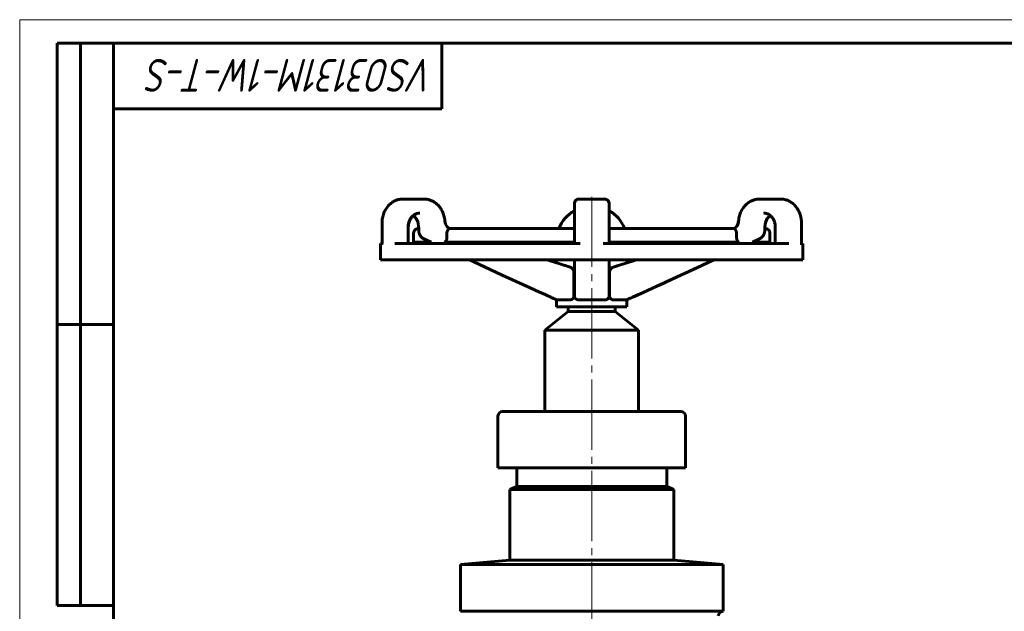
# Model space of a CAD drawing. Header units: millimetres. Extents: x 0 to 420, y 0 to 297.
# Tile 2 of 6: x 0 to 210, y 171 to 297. Entities that reach past the tile are written whole.
import ezdxf

# ---------------------------------------------------------------- set-up
doc = ezdxf.new("R2010")
doc.units = ezdxf.units.MM
for name, pattern in [('K5LT_AXLED', [19.5, 15, -1.5, 1.5, -1.5]), ('K5LT_BASIC', [0]), ('K5LT_THIN', [0])]:
    doc.linetypes.add(name, pattern=pattern)
doc.layers.add('Системный слой (1)', color=7, linetype='Continuous', true_color=0x6c6c6c)
doc.styles.add('KTEXTSTYLE', font='GOST_AU.SHX', dxfattribs={"width": 0.96, "height": 5})

# ---------------------------------------------------------------- blocks, each defined once
blk = doc.blocks.new('U23')
at = {"layer": 'Системный слой (1)', "color": 143, "linetype": 'K5LT_BASIC', "lineweight": 60, "true_color": 0x33acca}
for p, q in [((130.86, 245.53), (131.53, 245.75)), ((129.51, 245.11), (130.19, 245.32)), ((130.19, 245.32), (130.86, 245.53))]:
    blk.add_line(p, q, dxfattribs=at)
blk = doc.blocks.new('U24')
at = {"layer": 'Системный слой (1)', "color": 143, "linetype": 'K5LT_BASIC', "lineweight": 60, "true_color": 0x33acca}
for p, q in [((114.51, 245.75), (114.51, 245.11)), ((114.51, 237.27), (114.51, 235.75))]:
    blk.add_line(p, q, dxfattribs=at)
blk = doc.blocks.new('U25')
at = {"layer": 'Системный слой (1)', "color": 143, "linetype": 'K5LT_BASIC', "lineweight": 60, "true_color": 0x33acca}
for p, q in [((145.48, 244.55), (148.06, 245.75)), ((139.29, 241.69), (145.48, 244.55)), ((134.99, 239.72), (139.29, 241.69)), ((132.85, 238.75), (134.99, 239.72)), ((129.56, 237.3), (129.57, 237.3)), ((129.57, 237.3), (129.58, 237.31)), ((129.58, 237.31), (129.61, 237.32)), ((129.61, 237.32), (129.63, 237.32)), ((129.63, 237.32), (129.63, 237.33)), ((129.63, 237.33), (129.63, 237.33)), ((129.63, 237.33), (129.64, 237.33)), ((129.64, 237.33), (129.65, 237.34)), ((129.64, 237.33), (129.64, 237.33)), ((129.65, 237.34), (129.66, 237.34)), ((129.66, 237.34), (129.66, 237.34)), ((129.66, 237.34), (129.67, 237.34)), ((129.67, 237.34), (129.68, 237.35)), ((129.67, 237.34), (129.67, 237.34)), ((129.67, 237.34), (129.67, 237.34)), ((129.68, 237.35), (129.69, 237.35)), ((129.69, 237.35), (129.7, 237.36)), ((129.7, 237.36), (129.71, 237.36)), ((129.71, 237.36), (129.73, 237.37)), ((129.71, 237.36), (129.71, 237.36)), ((129.71, 237.36), (129.71, 237.36)), ((129.73, 237.37), (129.75, 237.38)), ((129.75, 237.38), (129.76, 237.38)), ((129.76, 237.38), (129.77, 237.39)), ((129.76, 237.38), (129.76, 237.38)), ((129.76, 237.38), (129.76, 237.38)), ((129.77, 237.39), (129.78, 237.39)), ((129.78, 237.39), (129.79, 237.39)), ((129.79, 237.39), (129.8, 237.4)), ((129.8, 237.4), (129.81, 237.4)), ((129.81, 237.4), (129.81, 237.41)), ((129.81, 237.41), (129.82, 237.41)), ((129.81, 237.4), (129.81, 237.4)), ((129.82, 237.41), (129.83, 237.41)), ((129.83, 237.41), (129.86, 237.43)), ((129.86, 237.43), (129.87, 237.43)), ((129.87, 237.43), (129.87, 237.43)), ((129.87, 237.43), (129.87, 237.43)), ((129.87, 237.43), (129.88, 237.43)), ((129.88, 237.43), (129.89, 237.44)), ((129.89, 237.44), (129.92, 237.45)), ((129.92, 237.45), (129.94, 237.46)), ((129.94, 237.46), (129.94, 237.46)), ((129.94, 237.46), (129.94, 237.46)), ((129.94, 237.46), (129.94, 237.46)), ((129.94, 237.46), (129.95, 237.46)), ((129.95, 237.46), (129.96, 237.47)), ((129.96, 237.47), (129.97, 237.48)), ((129.97, 237.48), (130.01, 237.49)), ((130.01, 237.49), (130.07, 237.52)), ((130.07, 237.52), (130.2, 237.58)), ((130.2, 237.58), (130.47, 237.69)), ((130.47, 237.69), (130.68, 237.79)), ((130.68, 237.79), (130.69, 237.79)), ((130.69, 237.79), (130.69, 237.79)), ((130.69, 237.79), (130.69, 237.79)), ((130.69, 237.79), (130.7, 237.79)), ((130.7, 237.79), (130.7, 237.8)), ((130.7, 237.8), (130.71, 237.8)), ((130.7, 237.79), (130.7, 237.79)), ((130.71, 237.8), (130.73, 237.81)), ((130.73, 237.81), (130.76, 237.82)), ((130.76, 237.82), (130.83, 237.85)), ((130.83, 237.85), (130.97, 237.91)), ((130.97, 237.91), (131.24, 238.03)), ((131.24, 238.03), (131.77, 238.27)), ((131.77, 238.27), (132.85, 238.75)), ((129.45, 237.25), (129.48, 237.26)), ((129.48, 237.26), (129.49, 237.26)), ((129.49, 237.26), (129.49, 237.27)), ((129.49, 237.27), (129.49, 237.27)), ((129.49, 237.27), (129.49, 237.27)), ((129.49, 237.27), (129.5, 237.27)), ((129.5, 237.27), (129.5, 237.27)), ((129.5, 237.27), (129.5, 237.27)), ((129.5, 237.27), (129.5, 237.27)), ((129.5, 237.27), (129.51, 237.27)), ((129.51, 237.27), (129.51, 237.28)), ((129.51, 237.28), (129.52, 237.28)), ((129.51, 237.27), (129.51, 237.27)), ((129.51, 237.27), (129.51, 237.27)), ((129.52, 237.28), (129.53, 237.28)), ((129.53, 237.28), (129.54, 237.29)), ((129.54, 237.29), (129.54, 237.29)), ((129.54, 237.29), (129.56, 237.29)), ((129.56, 237.29), (129.56, 237.3))]:
    blk.add_line(p, q, dxfattribs=at)
blk = doc.blocks.new('U26')
at = {"layer": 'Системный слой (1)', "color": 143, "linetype": 'K5LT_BASIC', "lineweight": 60, "true_color": 0x33acca}
for p, q in [((119.3, 258.75), (119.31, 258.75)), ((118.31, 257.82), (118.31, 257.83)), ((118.31, 257.8), (118.31, 257.82)), ((118.31, 257.78), (118.31, 257.8))]:
    blk.add_line(p, q, dxfattribs=at)
blk = doc.blocks.new('U27')
at = {"layer": 'Системный слой (1)', "color": 143, "linetype": 'K5LT_BASIC', "lineweight": 60, "true_color": 0x33acca}
for p, q in [((108.76, 239.84), (107.71, 240.32)), ((109.81, 239.37), (108.76, 239.84)), ((110.85, 238.89), (109.81, 239.37)), ((113.58, 237.68), (113.33, 237.79)), ((113.83, 237.57), (113.58, 237.68)), ((114.07, 237.46), (113.83, 237.57))]:
    blk.add_line(p, q, dxfattribs=at)
blk = doc.blocks.new('U29')
at = {"layer": 'Системный слой (1)', "color": 143, "linetype": 'K5LT_BASIC', "lineweight": 60, "true_color": 0x33acca}
for start, end in [(0.455, 90), (0, 0.455)]:
    blk.add_arc((124.71, 257.75), 1, start, end, dxfattribs=at)
blk = doc.blocks.new('U30')
at = {"layer": 'Системный слой (1)', "color": 143, "linetype": 'K5LT_BASIC', "lineweight": 60, "true_color": 0x33acca}
for q in [(125.71, 257.75), (125.71, 256.27)]:
    blk.add_line((125.71, 257.75), q, dxfattribs=at)
blk = doc.blocks.new('U31')
at = {"layer": 'Системный слой (1)', "color": 143, "linetype": 'K5LT_BASIC', "lineweight": 60, "true_color": 0x33acca}
for p, q in [((113.33, 245.48), (112.48, 245.75)), ((114.98, 244.96), (113.33, 245.48)), ((116.07, 244.63), (114.98, 244.96)), ((116.6, 244.46), (116.07, 244.63)), ((116.87, 244.38), (116.6, 244.46)), ((117.01, 244.34), (116.87, 244.38)), ((117.07, 244.32), (117.01, 244.34)), ((117.11, 244.31), (117.07, 244.32)), ((117.13, 244.3), (117.11, 244.31)), ((117.14, 244.3), (117.13, 244.3)), ((117.13, 244.3), (117.13, 244.3)), ((117.15, 244.3), (117.14, 244.3)), ((117.14, 244.3), (117.14, 244.3)), ((117.19, 244.28), (117.15, 244.3)), ((117.25, 244.27), (117.19, 244.28)), ((117.27, 244.26), (117.25, 244.27)), ((117.28, 244.26), (117.27, 244.26)), ((117.29, 244.25), (117.28, 244.26)), ((117.3, 244.25), (117.29, 244.25)), ((117.29, 244.25), (117.29, 244.25)), ((117.31, 244.25), (117.3, 244.25)), ((117.33, 244.24), (117.31, 244.25)), ((117.42, 244.21), (117.33, 244.24))]:
    blk.add_line(p, q, dxfattribs=at)
blk = doc.blocks.new('U32')
at = {"layer": 'Системный слой (1)', "color": 143, "linetype": 'K5LT_BASIC', "lineweight": 60, "true_color": 0x33acca}
for p, q in [((144.14, 243.93), (148.06, 245.75)), ((140.24, 242.13), (144.14, 243.93)), ((136.31, 240.32), (140.24, 242.13)), ((129.51, 237.27), (129.65, 237.34)), ((129.65, 237.34), (129.79, 237.4)), ((129.79, 237.4), (129.94, 237.46)), ((130.68, 237.79), (131.51, 238.15)), ((131.51, 238.15), (132.32, 238.51)), ((132.32, 238.51), (133.16, 238.89))]:
    blk.add_line(p, q, dxfattribs=at)
blk = doc.blocks.new('U33')
at = {"layer": 'Системный слой (1)', "color": 143, "linetype": 'K5LT_BASIC', "lineweight": 60, "true_color": 0x33acca}
for p, q in [((90.82, 253.4), (90.67, 254.11)), ((91.17, 252.82), (90.82, 253.4)), ((91.63, 252.43), (91.17, 252.82))]:
    blk.add_line(p, q, dxfattribs=at)
blk = doc.blocks.new('U34')
at = {"layer": 'Системный слой (1)', "color": 143, "linetype": 'K5LT_BASIC', "lineweight": 60, "true_color": 0x33acca}
for p, q in [((153.19, 253.4), (153.34, 254.11)), ((152.39, 252.43), (152.85, 252.82)), ((152.85, 252.82), (153.19, 253.4))]:
    blk.add_line(p, q, dxfattribs=at)
blk = doc.blocks.new('U35')
at = {"layer": 'Системный слой (1)', "color": 143, "linetype": 'K5LT_BASIC', "lineweight": 60, "true_color": 0x33acca}
for p, q in [((159.06, 253.73), (159.45, 254.6)), ((159.45, 254.6), (160.04, 255.25)), ((158.92, 252.75), (159.06, 253.73))]:
    blk.add_line(p, q, dxfattribs=at)
blk = doc.blocks.new('U36')
at = {"layer": 'Системный слой (1)', "color": 143, "linetype": 'K5LT_BASIC', "lineweight": 60, "true_color": 0x33acca}
for p, q in [((118.31, 257.86), (118.32, 257.91)), ((118.31, 257.82), (118.31, 257.86)), ((118.31, 257.78), (118.31, 257.82))]:
    blk.add_line(p, q, dxfattribs=at)
blk = doc.blocks.new('U37')
at = {"layer": 'Системный слой (1)', "color": 143, "linetype": 'K5LT_BASIC', "lineweight": 60, "true_color": 0x33acca}
for p, q in [((130.69, 245.48), (131.53, 245.75)), ((126.59, 244.21), (126.68, 244.24)), ((126.68, 244.24), (126.7, 244.25)), ((126.7, 244.25), (126.72, 244.25)), ((126.72, 244.25), (126.73, 244.26)), ((126.72, 244.25), (126.72, 244.25)), ((126.72, 244.25), (126.72, 244.25)), ((126.73, 244.26), (126.74, 244.26)), ((126.74, 244.26), (126.77, 244.27)), ((126.77, 244.27), (126.82, 244.28)), ((126.82, 244.28), (126.87, 244.3)), ((126.87, 244.3), (126.87, 244.3)), ((126.87, 244.3), (126.88, 244.3)), ((126.88, 244.3), (126.88, 244.3)), ((126.88, 244.3), (126.89, 244.3)), ((126.89, 244.3), (126.91, 244.31)), ((126.91, 244.31), (126.94, 244.32)), ((126.94, 244.32), (127.01, 244.34)), ((127.01, 244.34), (127.14, 244.38)), ((127.14, 244.38), (127.41, 244.46)), ((127.41, 244.46), (127.94, 244.63)), ((127.94, 244.63), (129.04, 244.96)), ((129.04, 244.96), (130.69, 245.48))]:
    blk.add_line(p, q, dxfattribs=at)
blk = doc.blocks.new('U38')
at = {"layer": 'Системный слой (1)', "color": 143, "linetype": 'K5LT_BASIC', "lineweight": 60, "true_color": 0x33acca}
for p, q in [((118.31, 256.71), (118.31, 256.75)), ((118.31, 256.75), (118.31, 256.75)), ((118.31, 253.75), (118.31, 254.07))]:
    blk.add_line(p, q, dxfattribs=at)
blk = doc.blocks.new('U39')
at = {"layer": 'Системный слой (1)', "color": 143, "linetype": 'K5LT_BASIC', "lineweight": 60, "true_color": 0x33acca}
for p, q in [((82.99, 253.73), (83.38, 254.6)), ((83.38, 254.6), (83.97, 255.25)), ((82.85, 252.75), (82.99, 253.73))]:
    blk.add_line(p, q, dxfattribs=at)
blk = doc.blocks.new('U40')
at = {"layer": 'Системный слой (1)', "color": 143, "linetype": 'K5LT_BASIC', "lineweight": 60, "true_color": 0x33acca}
for p, q in [((118.31, 256.72), (118.31, 256.75)), ((118.31, 255.87), (118.31, 256.27)), ((118.31, 253.75), (118.31, 254.25))]:
    blk.add_line(p, q, dxfattribs=at)
blk = doc.blocks.new('U41')
at = {"layer": 'Системный слой (1)', "color": 143, "linetype": 'K5LT_BASIC', "lineweight": 60, "true_color": 0x33acca}
for p, q in [((118.31, 245.32), (118.31, 245.75)), ((118.31, 243.08), (118.31, 243.6))]:
    blk.add_line(p, q, dxfattribs=at)
blk = doc.blocks.new('U42')
at = {"layer": 'Системный слой (1)', "color": 143, "linetype": 'K5LT_BASIC', "lineweight": 60, "true_color": 0x33acca}
for start, end in [(90, 179.545), (179.545, 180)]:
    blk.add_arc((119.31, 257.75), 1, start, end, dxfattribs=at)
blk = doc.blocks.new('U43')
at = {"layer": 'Системный слой (1)', "color": 143, "linetype": 'K5LT_BASIC', "lineweight": 60, "true_color": 0x33acca}
for p, q in [((129.51, 245.75), (129.51, 245.11)), ((129.51, 237.27), (129.51, 235.75))]:
    blk.add_line(p, q, dxfattribs=at)
blk = doc.blocks.new('U44')
at = {"layer": 'Системный слой (1)', "color": 143, "linetype": 'K5LT_BASIC', "lineweight": 60, "true_color": 0x33acca}
for p, q in [((90.82, 253.4), (90.67, 254.11)), ((91.17, 252.82), (90.82, 253.4)), ((91.63, 252.43), (91.17, 252.82))]:
    blk.add_line(p, q, dxfattribs=at)
blk = doc.blocks.new('U45')
at = {"layer": 'Системный слой (1)', "color": 143, "linetype": 'K5LT_BASIC', "lineweight": 60, "true_color": 0x33acca}
for p, q in [((159.06, 253.73), (159.45, 254.6)), ((159.45, 254.6), (160.04, 255.25)), ((158.92, 252.75), (159.06, 253.73))]:
    blk.add_line(p, q, dxfattribs=at)
blk = doc.blocks.new('U46')
at = {"layer": 'Системный слой (1)', "color": 143, "linetype": 'K5LT_BASIC', "lineweight": 60, "true_color": 0x33acca}
for p, q in [((84.56, 254.6), (83.97, 255.25)), ((84.96, 253.73), (84.56, 254.6)), ((85.09, 252.75), (84.96, 253.73))]:
    blk.add_line(p, q, dxfattribs=at)
blk = doc.blocks.new('U47')
at = {"layer": 'Системный слой (1)', "color": 143, "linetype": 'K5LT_BASIC', "lineweight": 60, "true_color": 0x33acca}
for p, q in [((125.17, 258.63), (124.72, 258.75)), ((125.52, 258.33), (125.17, 258.63)), ((125.7, 257.91), (125.52, 258.33)), ((125.71, 257.75), (125.71, 257.75))]:
    blk.add_line(p, q, dxfattribs=at)
blk = doc.blocks.new('U48')
at = {"layer": 'Системный слой (1)', "color": 143, "linetype": 'K5LT_BASIC', "lineweight": 60, "true_color": 0x33acca}
for p, q in [((96.72, 245.39), (95.95, 245.75)), ((102.91, 242.53), (96.72, 245.39)), ((108.12, 240.14), (102.91, 242.53)), ((110.72, 238.95), (108.12, 240.14)), ((112.04, 238.36), (110.72, 238.95)), ((112.67, 238.08), (112.04, 238.36)), ((113, 237.93), (112.67, 238.08)), ((113.17, 237.86), (113, 237.93)), ((113.25, 237.82), (113.17, 237.86)), ((113.29, 237.8), (113.25, 237.82)), ((113.31, 237.79), (113.29, 237.8)), ((113.32, 237.79), (113.31, 237.79)), ((113.33, 237.79), (113.32, 237.79)), ((113.34, 237.78), (113.33, 237.79)), ((113.35, 237.78), (113.34, 237.78)), ((113.34, 237.78), (113.34, 237.78)), ((113.36, 237.77), (113.35, 237.78)), ((113.87, 237.55), (113.36, 237.77)), ((114.19, 237.41), (113.87, 237.55)), ((114.35, 237.34), (114.19, 237.41)), ((114.43, 237.31), (114.35, 237.34)), ((114.47, 237.29), (114.43, 237.31)), ((114.49, 237.28), (114.47, 237.29)), ((114.5, 237.28), (114.49, 237.28)), ((114.5, 237.27), (114.5, 237.28)), ((114.5, 237.28), (114.5, 237.28)), ((114.51, 237.27), (114.5, 237.27)), ((114.52, 237.27), (114.51, 237.27)), ((114.51, 237.27), (114.51, 237.27)), ((114.51, 237.27), (114.51, 237.27)), ((114.51, 237.27), (114.51, 237.27)), ((114.53, 237.26), (114.52, 237.27)), ((114.57, 237.25), (114.53, 237.26))]:
    blk.add_line(p, q, dxfattribs=at)
blk = doc.blocks.new('U49')
at = {"layer": 'Системный слой (1)', "color": 143, "linetype": 'K5LT_BASIC', "lineweight": 60, "true_color": 0x33acca}
for p, q in [((118.31, 257.81), (118.31, 257.83)), ((118.31, 257.79), (118.31, 257.81)), ((118.31, 257.78), (118.31, 257.79))]:
    blk.add_line(p, q, dxfattribs=at)
blk = doc.blocks.new('U50')
at = {"layer": 'Системный слой (1)', "color": 143, "linetype": 'K5LT_BASIC', "lineweight": 60, "true_color": 0x33acca}
for p, q in [((153.29, 253.71), (153.34, 254.11)), ((152.99, 253.01), (153.17, 253.34)), ((153.17, 253.34), (153.29, 253.71))]:
    blk.add_line(p, q, dxfattribs=at)
blk = doc.blocks.new('U51')
at = {"layer": 'Системный слой (1)', "color": 143, "linetype": 'K5LT_BASIC', "lineweight": 60, "true_color": 0x33acca}
for p, q in [((118.31, 257.81), (118.31, 257.83)), ((118.31, 257.79), (118.31, 257.81)), ((118.31, 257.78), (118.31, 257.79))]:
    blk.add_line(p, q, dxfattribs=at)
blk = doc.blocks.new('U53')
at = {"color": 7, "linetype": 'K5LT_THIN', "lineweight": 18, "true_color": 0xffffff}
for p, q in [((0, 0), (0, 297)), ((0, 297), (420, 297))]:
    blk.add_line(p, q, dxfattribs=at)
at = {"color": 143, "linetype": 'K5LT_BASIC', "lineweight": 60, "true_color": 0x33acca}
for p, q in [((8, 172), (8, 292)), ((20, 292), (8, 292)), ((13, 172), (13, 292)), ((20, 5), (20, 292)), ((20, 292), (415, 292)), ((90, 292), (90, 278)), ((90, 278), (20, 278)), ((20, 232), (8, 232)), ((20, 172), (8, 172))]:
    blk.add_line(p, q, dxfattribs=at)
at = {"color": 7, "insert": (88.5, 281.64), "char_height": 7, "attachment_point": 1, "rotation": 180, "style": 'KTEXTSTYLE'}
blk.add_mtext('\\H5.0;\\W1.000;\\Q15;\\Q15;\\W0.965;\\H7.00;VSO3131M-1W-T-S', dxfattribs=at)

msp = doc.modelspace()

# ---------------------------------------------------------------- linework, layer by layer
at = {"layer": 'Системный слой (1)', "color": 143, "linetype": 'K5LT_BASIC', "lineweight": 60, "true_color": 0x33acca}
for p, q in [((84.457, 258.745), (81.755, 258.745)), ((81.755, 258.745), (81.755, 258.745)), ((86.209, 258.745), (84.457, 258.745)), ((86.209, 258.745), (86.209, 258.745)), ((124.709, 258.745), (119.305, 258.745)), ((157.805, 258.745), (157.804, 258.745)), ((159.557, 258.745), (157.805, 258.745)), ((162.259, 258.745), (159.557, 258.745)), ((162.259, 258.745), (162.259, 258.745)), ((162.259, 258.745), (162.259, 258.745)), ((118.305, 257.745), (118.305, 257.753)), ((118.305, 253.745), (118.305, 257.745)), ((118.305, 257.745), (118.305, 257.745)), ((118.305, 256.746), (118.305, 256.745)), ((118.305, 256.746), (118.305, 256.745)), ((118.305, 256.714), (118.305, 256.745)), ((118.305, 256.745), (118.305, 256.714)), ((125.709, 257.745), (125.709, 257.753)), ((125.709, 257.745), (125.709, 257.745)), ((125.709, 253.745), (125.709, 257.745)), ((125.709, 257.745), (125.709, 257.527)), ((125.709, 256.746), (125.709, 256.745)), ((125.709, 253.745), (125.709, 256.745)), ((125.709, 256.745), (125.709, 253.745)), ((125.709, 253.745), (125.709, 256.745)), ((85.325, 255.745), (85.31, 255.745)), ((85.325, 255.745), (85.324, 255.745)), ((158.704, 255.745), (158.689, 255.745)), ((158.689, 255.745), (158.69, 255.745)), ((77.285, 249.245), (77.285, 253.745)), ((82.854, 249.245), (82.854, 252.745)), ((85.094, 252.434), (85.012, 252.434)), ((85.012, 252.434), (85.094, 252.434)), ((85.094, 252.096), (85.094, 252.745)), ((118.305, 252.434), (91.613, 252.434)), ((118.305, 254.036), (118.305, 254.068)), ((118.305, 253.745), (118.305, 249.245)), ((125.709, 254.036), (125.709, 254.068)), ((125.709, 253.745), (125.709, 249.245)), ((152.401, 252.434), (125.709, 252.434)), ((158.92, 252.745), (158.92, 252.096)), ((158.92, 252.434), (159.001, 252.434)), ((159.001, 252.434), (158.92, 252.434)), ((161.159, 252.745), (161.159, 249.245)), ((166.728, 253.745), (166.728, 249.245)), ((84.012, 251.434), (84.012, 249.534)), ((87.743, 249.552), (86.217, 250.261)), ((91.11, 250.578), (91.11, 251.434)), ((152.904, 250.578), (152.904, 251.434)), ((156.27, 249.552), (157.797, 250.261)), ((160.001, 251.434), (160.001, 249.534)), ((76.974, 249.245), (77.316, 249.245)), ((76.974, 249.245), (76.974, 245.745)), ((77.393, 249.245), (77.316, 249.245)), ((77.525, 249.245), (77.393, 249.245)), ((79.991, 249.245), (80.15, 249.245)), ((80.288, 249.245), (80.15, 249.245)), ((80.288, 249.245), (81.693, 249.245)), ((81.693, 249.245), (117.288, 249.245)), ((87.823, 249.534), (84.012, 249.534)), ((84.729, 249.245), (84.012, 249.534)), ((118.305, 249.534), (90.552, 249.534)), ((117.288, 249.245), (119.035, 249.245)), ((119.25, 249.245), (119.035, 249.245)), ((119.541, 249.245), (119.25, 249.245)), ((124.473, 249.245), (124.764, 249.245)), ((124.979, 249.245), (124.764, 249.245)), ((124.979, 249.245), (126.726, 249.245)), ((153.462, 249.534), (125.709, 249.534)), ((126.726, 249.245), (162.321, 249.245)), ((158.362, 249.534), (156.19, 249.534)), ((160.001, 249.534), (158.362, 249.534)), ((159.285, 249.245), (160.001, 249.534)), ((162.321, 249.245), (163.725, 249.245)), ((163.864, 249.245), (163.725, 249.245)), ((164.023, 249.245), (163.864, 249.245)), ((166.488, 249.245), (166.621, 249.245)), ((166.697, 249.245), (166.621, 249.245)), ((166.697, 249.245), (167.04, 249.245)), ((167.04, 249.245), (167.04, 245.745)), ((77.525, 245.745), (76.974, 245.745)), ((79.991, 245.745), (77.525, 245.745)), ((81.693, 245.745), (79.991, 245.745)), ((117.288, 245.745), (81.693, 245.745)), ((119.541, 245.745), (117.288, 245.745)), ((118.305, 238.146), (118.305, 245.745)), ((118.305, 238.146), (118.305, 245.745)), ((124.473, 245.745), (119.541, 245.745)), ((126.726, 245.745), (124.473, 245.745)), ((125.709, 243.085), (125.709, 245.745)), ((125.709, 238.146), (125.709, 245.745)), ((125.709, 238.146), (125.709, 245.745)), ((162.321, 245.745), (126.726, 245.745)), ((164.023, 245.745), (162.321, 245.745)), ((166.488, 245.745), (164.023, 245.745)), ((167.04, 245.745), (166.488, 245.745)), ((118.209, 238.146), (118.209, 243.085)), ((125.805, 238.146), (125.805, 243.085)), ((122.007, 235.745), (114.507, 235.745)), ((117.418, 237.245), (114.575, 237.245)), ((117.007, 234.745), (117.007, 235.745)), ((122.007, 237.245), (119.163, 237.245)), ((124.85, 237.245), (122.007, 237.245)), ((129.507, 235.745), (122.007, 235.745)), ((129.183, 237.245), (126.595, 237.245)), ((127.007, 234.745), (127.007, 235.745)), ((129.439, 237.245), (129.183, 237.245)), ((117.007, 234.745), (112.007, 230.745)), ((117.007, 234.745), (127.007, 234.745)), ((127.007, 234.745), (132.007, 230.745)), ((112.007, 213.433), (112.007, 230.745)), ((112.007, 230.745), (132.007, 230.745)), ((132.007, 213.433), (132.007, 230.745)), ((102.007, 201.433), (102.007, 212.433)), ((103.007, 213.433), (122.007, 213.433)), ((122.007, 213.433), (141.007, 213.433)), ((142.007, 201.433), (142.007, 212.433)), ((102.007, 201.433), (142.007, 201.433)), ((106.007, 197.433), (106.007, 201.433)), ((138.007, 197.433), (138.007, 201.433)), ((106.007, 197.433), (104.507, 196.745)), ((106.007, 197.433), (138.007, 197.433)), ((138.007, 197.433), (139.507, 196.745)), ((104.507, 181.714), (104.507, 196.745)), ((104.507, 196.745), (139.507, 196.745)), ((139.507, 181.714), (139.507, 196.745)), ((104.507, 181.714), (94.007, 180.796)), ((94.007, 170.796), (94.007, 180.796)), ((94.007, 180.796), (122.007, 180.796)), ((104.507, 181.714), (122.007, 181.714)), ((122.007, 181.714), (139.507, 181.714)), ((122.007, 180.796), (150.007, 180.796)), ((139.507, 181.714), (150.007, 180.796)), ((150.007, 170.796), (150.007, 180.796)), ((94.007, 170.796), (122.007, 170.796)), ((122.007, 170.796), (150.007, 170.796))]:
    msp.add_line(p, q, dxfattribs=at)
at = {"layer": 'Системный слой (1)', "color": 30, "linetype": 'K5LT_AXLED', "lineweight": 18, "true_color": 0xff8000}
msp.add_line((122.007, 259.245), (122.007, 154.745), dxfattribs=at)
at = {"layer": 'Системный слой (1)', "color": 143, "linetype": 'K5LT_BASIC', "lineweight": 60, "true_color": 0x33acca}
for centre, radius, start, end in [((124.709, 257.745), 1, 0, 90), ((122.007, 249.745), 7.5, 119.57548, 158.99417), ((122.007, 249.745), 7.5, 21.00583, 60.42452), ((85.012, 251.434), 1, 85.31332, 180), ((159.001, 251.434), 1, 0, 94.68668), ((103.007, 212.433), 1, 90, 180), ((141.007, 212.433), 1, 0, 90), ((150.007, 169.796), 1, 90, 180)]:
    msp.add_arc(centre, radius, start, end, dxfattribs=at)
for centre, major_axis, start_param, end_param in [((86.638, 251.168), (-0.421, -0.907), 0.0000057, 0.0003996), ((157.376, 251.168), (0.421, -0.907), 6.2827857, 6.2831796)]:
    msp.add_ellipse(centre, major_axis=major_axis, ratio=0.4639121, start_param=start_param, end_param=end_param, dxfattribs=at)
for points, knots in [([(77.285, 253.745), (77.285, 253.795), (77.286, 253.845), (77.29, 253.982), (77.294, 254.069), (77.313, 254.329), (77.334, 254.502), (77.394, 254.862), (77.436, 255.048), (77.536, 255.408), (77.594, 255.582), (77.724, 255.917), (77.797, 256.078), (77.955, 256.386), (78.04, 256.534), (78.221, 256.814), (78.316, 256.948), (78.516, 257.199), (78.621, 257.317), (78.837, 257.539), (78.948, 257.643), (79.178, 257.836), (79.297, 257.926), (79.538, 258.091), (79.66, 258.167), (79.91, 258.303), (80.036, 258.365), (80.289, 258.472), (80.415, 258.518), (80.669, 258.598), (80.798, 258.632), (81.059, 258.687), (81.192, 258.708), (81.456, 258.737), (81.587, 258.744), (81.73, 258.745), (81.742, 258.745), (81.755, 258.745)], [0, 0, 0, 0, 0.3650274, 0.3650274, 1.0038252, 1.0038252, 2.281421, 2.281421, 3.6872525, 3.6872525, 5.0429901, 5.0429901, 6.3613292, 6.3613292, 7.6428294, 7.6428294, 8.8864561, 8.8864561, 10.0898274, 10.0898274, 11.2686654, 11.2686654, 12.4253827, 12.4253827, 13.5515156, 13.5515156, 14.6557882, 14.6557882, 15.7265, 15.7265, 16.7783422, 16.7783422, 17.852769, 17.852769, 18.8997241, 18.8997241, 18.9990741, 18.9990741, 18.9990741, 18.9990741]), ([(90.669, 254.106), (90.657, 254.293), (90.636, 254.476), (90.577, 254.829), (90.541, 255), (90.452, 255.334), (90.401, 255.498), (90.286, 255.809), (90.224, 255.956), (90.085, 256.247), (90.008, 256.392), (89.841, 256.67), (89.753, 256.802), (89.567, 257.054), (89.47, 257.173), (89.274, 257.392), (89.175, 257.492), (88.968, 257.686), (88.859, 257.778), (88.635, 257.95), (88.521, 258.03), (88.289, 258.175), (88.172, 258.241), (87.936, 258.361), (87.817, 258.414), (87.581, 258.507), (87.466, 258.546), (87.233, 258.615), (87.115, 258.644), (86.878, 258.691), (86.762, 258.709), (86.529, 258.734), (86.413, 258.742), (86.268, 258.745), (86.239, 258.745), (86.209, 258.745)], [0, 0, 0, 0, 1.3507132, 1.3507132, 2.6230842, 2.6230842, 3.8863131, 3.8863131, 5.0657777, 5.0657777, 6.291303, 6.291303, 7.4896908, 7.4896908, 8.6533712, 8.6533712, 9.7266979, 9.7266979, 10.8296091, 10.8296091, 11.9054621, 11.9054621, 12.9601526, 12.9601526, 13.979314, 13.979314, 14.9529292, 14.9529292, 15.9081343, 15.9081343, 16.8444043, 16.8444043, 17.7665198, 17.7665198, 17.9990636, 17.9990636, 17.9990636, 17.9990636]), ([(90.669, 254.106), (90.657, 254.293), (90.636, 254.476), (90.577, 254.829), (90.541, 255), (90.452, 255.334), (90.401, 255.498), (90.286, 255.809), (90.224, 255.956), (90.085, 256.247), (90.008, 256.392), (89.841, 256.67), (89.753, 256.802), (89.567, 257.054), (89.47, 257.173), (89.274, 257.392), (89.175, 257.492), (88.968, 257.686), (88.859, 257.778), (88.635, 257.95), (88.521, 258.03), (88.289, 258.175), (88.172, 258.241), (87.936, 258.361), (87.817, 258.414), (87.581, 258.507), (87.466, 258.546), (87.233, 258.615), (87.115, 258.644), (86.878, 258.691), (86.762, 258.709), (86.529, 258.734), (86.413, 258.742), (86.268, 258.745), (86.239, 258.745), (86.209, 258.745)], [0, 0, 0, 0, 1.3507132, 1.3507132, 2.6230841, 2.6230841, 3.886313, 3.886313, 5.0657775, 5.0657775, 6.2913028, 6.2913028, 7.4896906, 7.4896906, 8.6533711, 8.6533711, 9.7266976, 9.7266976, 10.8296088, 10.8296088, 11.9054618, 11.9054618, 12.9601524, 12.9601524, 13.9793138, 13.9793138, 14.9529291, 14.9529291, 15.9081342, 15.9081342, 16.8444042, 16.8444042, 17.7665196, 17.7665196, 17.9990636, 17.9990636, 17.9990636, 17.9990636]), ([(118.305, 257.745), (118.305, 257.789), (118.308, 257.833), (118.32, 257.921), (118.329, 257.965), (118.352, 258.052), (118.367, 258.095), (118.403, 258.18), (118.425, 258.222), (118.473, 258.302), (118.5, 258.34), (118.56, 258.414), (118.592, 258.448), (118.662, 258.512), (118.699, 258.542), (118.777, 258.596), (118.818, 258.62), (118.902, 258.662), (118.945, 258.68), (119.034, 258.709), (119.078, 258.72), (119.168, 258.737), (119.213, 258.742), (119.27, 258.745), (119.283, 258.745), (119.295, 258.745)], [0, 0, 0, 0, 1.3431474, 1.3431474, 2.7098484, 2.7098484, 4.105939, 4.105939, 5.5243606, 5.5243606, 6.9608536, 6.9608536, 8.4084577, 8.4084577, 9.8580432, 9.8580432, 11.3015543, 11.3015543, 12.7315407, 12.7315407, 14.1387865, 14.1387865, 15.5176339, 15.5176339, 15.8990021, 15.8990021, 15.8990021, 15.8990021]), ([(125.709, 257.745), (125.709, 257.789), (125.706, 257.833), (125.694, 257.921), (125.685, 257.965), (125.662, 258.052), (125.647, 258.095), (125.614, 258.173), (125.595, 258.207), (125.574, 258.248), (125.569, 258.255), (125.541, 258.301), (125.514, 258.34), (125.455, 258.413), (125.422, 258.448), (125.353, 258.512), (125.315, 258.542), (125.238, 258.595), (125.197, 258.62), (125.113, 258.661), (125.069, 258.679), (124.981, 258.709), (124.936, 258.72), (124.847, 258.737), (124.802, 258.742), (124.741, 258.745), (124.725, 258.745), (124.709, 258.745)], [0, 0, 0, 0, 1.3409758, 1.3409758, 2.7064031, 2.7064031, 4.101565, 4.101565, 5.2858575, 5.2858575, 5.5193995, 5.5193995, 6.9538745, 6.9538745, 8.4002428, 8.4002428, 9.8496508, 9.8496508, 11.293205, 11.293205, 12.7222176, 12.7222176, 14.1286835, 14.1286835, 15.5063192, 15.5063192, 16, 16, 16, 16]), ([(125.709, 257.745), (125.709, 257.789), (125.706, 257.833), (125.694, 257.921), (125.685, 257.965), (125.662, 258.052), (125.647, 258.095), (125.611, 258.18), (125.589, 258.221), (125.541, 258.301), (125.514, 258.34), (125.455, 258.413), (125.422, 258.448), (125.353, 258.512), (125.315, 258.542), (125.238, 258.595), (125.197, 258.62), (125.113, 258.661), (125.069, 258.679), (124.981, 258.709), (124.936, 258.72), (124.847, 258.737), (124.802, 258.742), (124.741, 258.745), (124.725, 258.745), (124.709, 258.745)], [0, 0, 0, 0, 1.3409719, 1.3409719, 2.7063769, 2.7063769, 4.1015089, 4.1015089, 5.5193086, 5.5193086, 6.9537805, 6.9537805, 8.4001405, 8.4001405, 9.8495356, 9.8495356, 11.2930727, 11.2930727, 12.722064, 12.722064, 14.1285072, 14.1285072, 15.5061235, 15.5061235, 16, 16, 16, 16]), ([(125.709, 257.745), (125.709, 257.789), (125.706, 257.833), (125.694, 257.921), (125.685, 257.965), (125.661, 258.052), (125.647, 258.095), (125.61, 258.18), (125.589, 258.222), (125.541, 258.302), (125.514, 258.34), (125.454, 258.414), (125.422, 258.448), (125.352, 258.512), (125.315, 258.542), (125.237, 258.596), (125.196, 258.62), (125.112, 258.662), (125.068, 258.68), (124.98, 258.709), (124.936, 258.72), (124.846, 258.737), (124.801, 258.742), (124.744, 258.745), (124.731, 258.745), (124.719, 258.745)], [0, 0, 0, 0, 1.3431474, 1.3431474, 2.7098484, 2.7098484, 4.105939, 4.105939, 5.5243606, 5.5243606, 6.9608536, 6.9608536, 8.4084577, 8.4084577, 9.8580432, 9.8580432, 11.3015543, 11.3015543, 12.7315407, 12.7315407, 14.1387865, 14.1387865, 15.5176339, 15.5176339, 15.8990021, 15.8990021, 15.8990021, 15.8990021]), ([(153.345, 254.106), (153.357, 254.293), (153.378, 254.476), (153.436, 254.829), (153.473, 255), (153.561, 255.334), (153.613, 255.498), (153.728, 255.809), (153.79, 255.956), (153.929, 256.247), (154.006, 256.392), (154.173, 256.67), (154.261, 256.802), (154.447, 257.054), (154.544, 257.173), (154.74, 257.392), (154.838, 257.492), (155.046, 257.686), (155.155, 257.778), (155.379, 257.95), (155.493, 258.03), (155.724, 258.175), (155.841, 258.241), (156.078, 258.361), (156.197, 258.414), (156.433, 258.507), (156.548, 258.546), (156.781, 258.615), (156.899, 258.644), (157.136, 258.691), (157.252, 258.709), (157.485, 258.734), (157.6, 258.742), (157.746, 258.745), (157.775, 258.745), (157.804, 258.745)], [0, 0, 0, 0, 1.3507132, 1.3507132, 2.6230841, 2.6230841, 3.886313, 3.886313, 5.0657775, 5.0657775, 6.2913028, 6.2913028, 7.4896906, 7.4896906, 8.6533711, 8.6533711, 9.7266976, 9.7266976, 10.8296088, 10.8296088, 11.9054618, 11.9054618, 12.9601524, 12.9601524, 13.9793138, 13.9793138, 14.9529291, 14.9529291, 15.9081342, 15.9081342, 16.8444042, 16.8444042, 17.7665196, 17.7665196, 17.9990636, 17.9990636, 17.9990636, 17.9990636]), ([(166.728, 253.745), (166.728, 253.791), (166.728, 253.836), (166.725, 253.961), (166.721, 254.04), (166.705, 254.277), (166.688, 254.435), (166.635, 254.781), (166.596, 254.97), (166.501, 255.334), (166.445, 255.51), (166.318, 255.848), (166.248, 256.011), (166.094, 256.323), (166.01, 256.473), (165.833, 256.757), (165.739, 256.891), (165.541, 257.146), (165.438, 257.266), (165.225, 257.493), (165.114, 257.599), (164.886, 257.796), (164.768, 257.888), (164.529, 258.057), (164.407, 258.135), (164.159, 258.275), (164.033, 258.339), (163.78, 258.451), (163.652, 258.499), (163.393, 258.584), (163.262, 258.621), (162.997, 258.679), (162.863, 258.702), (162.599, 258.733), (162.468, 258.742), (162.311, 258.745), (162.285, 258.745), (162.259, 258.745)], [0, 0, 0, 0, 0.3325264, 0.3325264, 0.9144475, 0.9144475, 2.0782897, 2.0782897, 3.4923533, 3.4923533, 4.8562926, 4.8562926, 6.1798187, 6.1798187, 7.4648626, 7.4648626, 8.7104626, 8.7104626, 9.9190767, 9.9190767, 11.1001733, 11.1001733, 12.2605727, 12.2605727, 13.3905407, 13.3905407, 14.4968252, 14.4968252, 15.5807761, 15.5807761, 16.6652416, 16.6652416, 17.7421888, 17.7421888, 18.7930971, 18.7930971, 18.999074, 18.999074, 18.999074, 18.999074]), ([(118.306, 257.777), (118.306, 257.781), (118.306, 257.785), (118.306, 257.793), (118.306, 257.796), (118.307, 257.804), (118.307, 257.808), (118.308, 257.816), (118.308, 257.819), (118.308, 257.827), (118.309, 257.831), (118.309, 257.835)], [0, 0, 0, 0, 0.6456632, 0.6456632, 1.2913264, 1.2913264, 1.9369895, 1.9369895, 2.5826527, 2.5826527, 3.2283159, 3.2283159, 3.2283159, 3.2283159]), ([(125.708, 257.777), (125.708, 257.781), (125.708, 257.785), (125.708, 257.793), (125.707, 257.796), (125.707, 257.804), (125.707, 257.808), (125.706, 257.816), (125.706, 257.819), (125.705, 257.827), (125.705, 257.831), (125.705, 257.835)], [0, 0, 0, 0, 0.6456632, 0.6456632, 1.2913264, 1.2913264, 1.9369896, 1.9369896, 2.5826528, 2.5826528, 3.228316, 3.228316, 3.228316, 3.228316]), ([(125.709, 257.745), (125.709, 257.745), (125.709, 257.745), (125.709, 257.748), (125.709, 257.751), (125.709, 257.759), (125.709, 257.764), (125.708, 257.775), (125.708, 257.781), (125.708, 257.792), (125.707, 257.797), (125.707, 257.808), (125.706, 257.814), (125.706, 257.823), (125.705, 257.826), (125.705, 257.829)], [0, 0, 0, 0, 0.0014825, 0.0014825, 0.4853746, 0.4853746, 1.4561238, 1.4561238, 2.426873, 2.426873, 3.426873, 3.426873, 4.426873, 4.426873, 5, 5, 5, 5]), ([(125.709, 257.745), (125.709, 257.748), (125.709, 257.751), (125.709, 257.759), (125.709, 257.764), (125.708, 257.775), (125.708, 257.781), (125.708, 257.792), (125.707, 257.797), (125.707, 257.808), (125.706, 257.814), (125.706, 257.823), (125.705, 257.826), (125.705, 257.829)], [0, 0, 0, 0, 0.4863103, 0.4863103, 1.458931, 1.458931, 2.4315516, 2.4315516, 3.4315516, 3.4315516, 4.4315516, 4.4315516, 5, 5, 5, 5]), ([(82.854, 252.745), (82.854, 252.772), (82.855, 252.799), (82.856, 252.871), (82.858, 252.915), (82.866, 253.049), (82.875, 253.138), (82.903, 253.35), (82.927, 253.472), (82.983, 253.705), (83.017, 253.817), (83.092, 254.028), (83.132, 254.126), (83.221, 254.316), (83.269, 254.407), (83.371, 254.579), (83.425, 254.66), (83.536, 254.811), (83.593, 254.882), (83.711, 255.014), (83.771, 255.075), (83.879, 255.175), (83.927, 255.214), (83.988, 255.265), (84.002, 255.275), (84.077, 255.333), (84.14, 255.376), (84.267, 255.455), (84.33, 255.49), (84.456, 255.553), (84.519, 255.581), (84.642, 255.628), (84.701, 255.648), (84.822, 255.683), (84.885, 255.698), (85.01, 255.722), (85.072, 255.73), (85.19, 255.742), (85.246, 255.745), (85.305, 255.745), (85.307, 255.745), (85.315, 255.745), (85.319, 255.745), (85.324, 255.745)], [0, 0, 0, 0, 0.2653288, 0.2653288, 0.7075435, 0.7075435, 1.5919729, 1.5919729, 2.8200802, 2.8200802, 4.0017321, 4.0017321, 5.0887241, 5.0887241, 6.1657583, 6.1657583, 7.2053707, 7.2053707, 8.2045329, 8.2045329, 9.1677096, 9.1677096, 9.8847848, 9.8847848, 10.0942497, 10.0942497, 11.0021704, 11.0021704, 11.8811329, 11.8811329, 12.7377234, 12.7377234, 13.5314569, 13.5314569, 14.3537093, 14.3537093, 15.1701422, 15.1701422, 15.9032228, 15.9032228, 15.9371346, 15.9371346, 15.9989792, 15.9989792, 15.9989792, 15.9989792]), ([(161.159, 252.745), (161.159, 252.772), (161.159, 252.799), (161.157, 252.871), (161.156, 252.915), (161.148, 253.049), (161.139, 253.138), (161.11, 253.35), (161.087, 253.472), (161.03, 253.705), (160.997, 253.817), (160.922, 254.028), (160.882, 254.126), (160.793, 254.316), (160.745, 254.407), (160.643, 254.579), (160.589, 254.66), (160.478, 254.811), (160.421, 254.882), (160.303, 255.014), (160.243, 255.075), (160.135, 255.175), (160.087, 255.214), (160.026, 255.265), (160.012, 255.275), (159.936, 255.333), (159.873, 255.376), (159.747, 255.455), (159.684, 255.49), (159.558, 255.553), (159.494, 255.581), (159.372, 255.628), (159.313, 255.648), (159.192, 255.683), (159.129, 255.698), (159.004, 255.722), (158.942, 255.73), (158.824, 255.742), (158.768, 255.745), (158.709, 255.745), (158.706, 255.745), (158.699, 255.745), (158.694, 255.745), (158.69, 255.745)], [0, 0, 0, 0, 0.2653288, 0.2653288, 0.7075435, 0.7075435, 1.5919729, 1.5919729, 2.8200802, 2.8200802, 4.0017321, 4.0017321, 5.0887241, 5.0887241, 6.1657583, 6.1657583, 7.2053707, 7.2053707, 8.2045328, 8.2045328, 9.1677096, 9.1677096, 9.8847848, 9.8847848, 10.0942497, 10.0942497, 11.0021704, 11.0021704, 11.8811329, 11.8811329, 12.7377234, 12.7377234, 13.5314569, 13.5314569, 14.3537093, 14.3537093, 15.1701422, 15.1701422, 15.9032228, 15.9032228, 15.9371346, 15.9371346, 15.9989792, 15.9989792, 15.9989792, 15.9989792]), ([(86.217, 250.261), (86.164, 250.286), (86.111, 250.313), (86.016, 250.37), (85.972, 250.398), (85.893, 250.454), (85.857, 250.481), (85.787, 250.539), (85.752, 250.57), (85.673, 250.645), (85.63, 250.69), (85.548, 250.786), (85.508, 250.836), (85.434, 250.941), (85.399, 250.997), (85.336, 251.107), (85.308, 251.162), (85.255, 251.279), (85.231, 251.34), (85.186, 251.47), (85.167, 251.538), (85.133, 251.68), (85.12, 251.753), (85.1, 251.915), (85.094, 252.005), (85.094, 252.096)], [0, 0, 0, 0, 1.573508, 1.573508, 2.9744773, 2.9744773, 4.1719014, 4.1719014, 5.4079395, 5.4079395, 7.0678025, 7.0678025, 8.7547175, 8.7547175, 10.4844465, 10.4844465, 12.1055715, 12.1055715, 13.8486809, 13.8486809, 15.7084625, 15.7084625, 17.6453852, 17.6453852, 20, 20, 20, 20]), ([(91.198, 251.871), (91.2, 251.876), (91.204, 251.887), (91.211, 251.903), (91.221, 251.923), (91.231, 251.947), (91.243, 251.973), (91.255, 251.996), (91.265, 252.017), (91.278, 252.042), (91.296, 252.077), (91.326, 252.13), (91.365, 252.196), (91.411, 252.264), (91.458, 252.323), (91.5, 252.369), (91.534, 252.399), (91.559, 252.416), (91.575, 252.424), (91.586, 252.429), (91.594, 252.432), (91.602, 252.433), (91.608, 252.434), (91.612, 252.434), (91.613, 252.434)], [0, 0, 0, 0, 0.0091527, 0.01956304, 0.03121885, 0.04829527, 0.06520587, 0.08198508, 0.0952356, 0.10917958, 0.13319245, 0.17249116, 0.23026962, 0.29927563, 0.37401903, 0.45081777, 0.52342219, 0.57887306, 0.61770515, 0.64261904, 0.66614382, 0.68868836, 0.71163741, 0.72130287, 0.72130287, 0.72130287, 0.72130287]), ([(152.816, 251.871), (152.814, 251.876), (152.81, 251.887), (152.802, 251.903), (152.793, 251.923), (152.783, 251.947), (152.771, 251.973), (152.759, 251.996), (152.749, 252.017), (152.736, 252.042), (152.717, 252.077), (152.688, 252.13), (152.648, 252.196), (152.602, 252.264), (152.556, 252.323), (152.514, 252.369), (152.48, 252.399), (152.455, 252.416), (152.439, 252.424), (152.428, 252.429), (152.42, 252.432), (152.412, 252.433), (152.406, 252.434), (152.402, 252.434), (152.401, 252.434)], [0, 0, 0, 0, 0.0091527, 0.01956304, 0.03121885, 0.04829527, 0.06520587, 0.08198508, 0.0952356, 0.10917958, 0.13319245, 0.17249116, 0.23026962, 0.29927563, 0.37401903, 0.45081777, 0.52342219, 0.57887306, 0.61770515, 0.64261904, 0.66614382, 0.68868836, 0.71163741, 0.72130287, 0.72130287, 0.72130287, 0.72130287]), ([(157.797, 250.261), (157.85, 250.286), (157.902, 250.313), (157.998, 250.37), (158.042, 250.398), (158.121, 250.454), (158.157, 250.481), (158.227, 250.539), (158.262, 250.57), (158.341, 250.645), (158.384, 250.69), (158.466, 250.786), (158.505, 250.836), (158.58, 250.941), (158.615, 250.997), (158.678, 251.107), (158.706, 251.162), (158.759, 251.279), (158.783, 251.34), (158.828, 251.47), (158.847, 251.538), (158.88, 251.68), (158.893, 251.753), (158.914, 251.915), (158.92, 252.005), (158.92, 252.096)], [0, 0, 0, 0, 1.573508, 1.573508, 2.9744773, 2.9744773, 4.1719014, 4.1719014, 5.4079395, 5.4079395, 7.0678025, 7.0678025, 8.7547175, 8.7547175, 10.4844465, 10.4844465, 12.1055715, 12.1055715, 13.8486809, 13.8486809, 15.7084625, 15.7084625, 17.6453852, 17.6453852, 20, 20, 20, 20]), ([(91.11, 250.578), (91.11, 250.539), (91.108, 250.459), (91.097, 250.341), (91.079, 250.226), (91.055, 250.119), (91.026, 250.023), (90.995, 249.94), (90.961, 249.866), (90.922, 249.794), (90.874, 249.722), (90.818, 249.657), (90.756, 249.604), (90.695, 249.567), (90.639, 249.546), (90.592, 249.536), (90.564, 249.534), (90.552, 249.534)], [0, 0, 0, 0, 0.0748704, 0.150112, 0.2257857, 0.2982908, 0.3671678, 0.4281518, 0.4848606, 0.5461266, 0.6154259, 0.6921957, 0.7669725, 0.8419795, 0.9057328, 0.95888, 1, 1, 1, 1]), ([(91.11, 251.434), (91.11, 251.462), (91.112, 251.517), (91.121, 251.597), (91.134, 251.673), (91.152, 251.743), (91.173, 251.809), (91.189, 251.851), (91.198, 251.871)], [0, 0, 0, 0, 0.1846812, 0.3632286, 0.5359452, 0.6966175, 0.8512843, 1, 1, 1, 1]), ([(152.904, 251.434), (152.904, 251.462), (152.902, 251.517), (152.893, 251.597), (152.879, 251.673), (152.862, 251.743), (152.841, 251.809), (152.825, 251.851), (152.816, 251.871)], [0, 0, 0, 0, 0.1846812, 0.3632286, 0.5359452, 0.6966175, 0.8512843, 1, 1, 1, 1]), ([(152.904, 250.578), (152.904, 250.539), (152.906, 250.459), (152.917, 250.341), (152.935, 250.226), (152.959, 250.119), (152.988, 250.023), (153.019, 249.94), (153.053, 249.866), (153.092, 249.794), (153.14, 249.722), (153.196, 249.657), (153.258, 249.604), (153.318, 249.567), (153.375, 249.546), (153.422, 249.536), (153.45, 249.534), (153.462, 249.534)], [0, 0, 0, 0, 0.0748704, 0.150112, 0.2257857, 0.2982908, 0.3671678, 0.4281518, 0.4848606, 0.5461266, 0.6154259, 0.6921957, 0.7669725, 0.8419795, 0.9057328, 0.95888, 1, 1, 1, 1]), ([(87.743, 249.552), (87.748, 249.55), (87.765, 249.543), (87.792, 249.536), (87.814, 249.534), (87.823, 249.534)], [0.88339355, 0.88339355, 0.88339355, 0.88339355, 0.90573276, 0.95888005, 1, 1, 1, 1]), ([(156.27, 249.552), (156.265, 249.55), (156.248, 249.543), (156.222, 249.536), (156.2, 249.534), (156.19, 249.534)], [0.88339355, 0.88339355, 0.88339355, 0.88339355, 0.90573276, 0.95888005, 1, 1, 1, 1]), ([(117.421, 244.215), (117.431, 244.212), (117.449, 244.206), (117.476, 244.196), (117.503, 244.185), (117.538, 244.17), (117.592, 244.143), (117.676, 244.092), (117.787, 244.007), (117.906, 243.886), (118.013, 243.742), (118.093, 243.595), (118.144, 243.468), (118.172, 243.372), (118.186, 243.311), (118.194, 243.268), (118.199, 243.233), (118.203, 243.202), (118.205, 243.176), (118.207, 243.156), (118.208, 243.138), (118.209, 243.114), (118.209, 243.096), (118.209, 243.085)], [0.13969278, 0.13969278, 0.13969278, 0.13969278, 0.16085927, 0.17857296, 0.19782063, 0.21783276, 0.25416504, 0.3147812, 0.40640509, 0.51256892, 0.61980703, 0.71697924, 0.79605778, 0.84900599, 0.8802552, 0.89975196, 0.92012207, 0.93769267, 0.95145223, 0.9614457, 0.97134103, 0.98102544, 1, 1, 1, 1]), ([(126.593, 244.215), (126.583, 244.212), (126.565, 244.206), (126.538, 244.196), (126.511, 244.185), (126.476, 244.17), (126.422, 244.143), (126.338, 244.092), (126.227, 244.007), (126.108, 243.886), (126.001, 243.742), (125.921, 243.595), (125.869, 243.468), (125.842, 243.372), (125.828, 243.311), (125.82, 243.268), (125.815, 243.233), (125.811, 243.202), (125.809, 243.176), (125.807, 243.156), (125.806, 243.138), (125.805, 243.114), (125.805, 243.096), (125.805, 243.085)], [0.13969278, 0.13969278, 0.13969278, 0.13969278, 0.16085927, 0.17857296, 0.19782063, 0.21783276, 0.25416504, 0.3147812, 0.40640509, 0.51256892, 0.61980703, 0.71697924, 0.79605778, 0.84900599, 0.8802552, 0.89975196, 0.92012207, 0.93769267, 0.95145223, 0.9614457, 0.97134103, 0.98102544, 1, 1, 1, 1]), ([(117.418, 237.245), (117.433, 237.245), (117.462, 237.246), (117.506, 237.25), (117.55, 237.257), (117.593, 237.267), (117.638, 237.28), (117.686, 237.297), (117.744, 237.322), (117.812, 237.36), (117.887, 237.414), (117.957, 237.478), (118.02, 237.551), (118.071, 237.626), (118.109, 237.696), (118.133, 237.75), (118.149, 237.792), (118.162, 237.83), (118.173, 237.87), (118.184, 237.912), (118.193, 237.957), (118.2, 238.003), (118.205, 238.05), (118.208, 238.098), (118.209, 238.13), (118.209, 238.146)], [0, 0, 0, 0, 0.0375647, 0.0751006, 0.1126214, 0.150183, 0.1877861, 0.2289762, 0.2737301, 0.3422505, 0.414073, 0.4892097, 0.5568479, 0.6266941, 0.6858205, 0.7248698, 0.7516611, 0.7791183, 0.8082355, 0.838341, 0.8697757, 0.9015453, 0.9340003, 0.9668189, 1, 1, 1, 1]), ([(119.163, 237.245), (119.146, 237.245), (119.113, 237.246), (119.062, 237.25), (119.012, 237.257), (118.962, 237.267), (118.912, 237.28), (118.859, 237.297), (118.794, 237.322), (118.72, 237.36), (118.639, 237.414), (118.565, 237.478), (118.499, 237.551), (118.446, 237.626), (118.407, 237.696), (118.382, 237.75), (118.366, 237.792), (118.353, 237.83), (118.341, 237.87), (118.33, 237.912), (118.321, 237.957), (118.314, 238.003), (118.309, 238.05), (118.306, 238.098), (118.305, 238.13), (118.305, 238.146)], [0, 0, 0, 0, 0.0375639, 0.0751008, 0.1126224, 0.150183, 0.1877852, 0.2289762, 0.2737303, 0.3422505, 0.414073, 0.4892097, 0.5568479, 0.6266941, 0.6858205, 0.7248698, 0.7516611, 0.7791183, 0.8082355, 0.838341, 0.8697758, 0.9015454, 0.9340003, 0.966819, 1, 1, 1, 1]), ([(124.85, 237.245), (124.867, 237.245), (124.901, 237.246), (124.952, 237.25), (125.002, 237.257), (125.052, 237.267), (125.102, 237.28), (125.155, 237.297), (125.219, 237.322), (125.294, 237.36), (125.375, 237.414), (125.449, 237.478), (125.515, 237.551), (125.568, 237.626), (125.607, 237.696), (125.631, 237.75), (125.648, 237.792), (125.661, 237.83), (125.673, 237.87), (125.684, 237.912), (125.693, 237.957), (125.7, 238.003), (125.705, 238.05), (125.708, 238.098), (125.709, 238.13), (125.709, 238.146)], [0, 0, 0, 0, 0.0375647, 0.0751006, 0.1126214, 0.150183, 0.1877861, 0.2289762, 0.2737301, 0.3422505, 0.414073, 0.4892097, 0.5568479, 0.6266941, 0.6858205, 0.7248698, 0.7516611, 0.7791183, 0.8082355, 0.838341, 0.8697757, 0.9015453, 0.9340003, 0.9668189, 1, 1, 1, 1]), ([(126.595, 237.245), (126.581, 237.245), (126.552, 237.246), (126.508, 237.25), (126.464, 237.257), (126.42, 237.267), (126.375, 237.28), (126.328, 237.297), (126.27, 237.322), (126.202, 237.36), (126.127, 237.414), (126.057, 237.478), (125.994, 237.551), (125.943, 237.626), (125.905, 237.696), (125.881, 237.75), (125.865, 237.792), (125.852, 237.83), (125.84, 237.87), (125.83, 237.912), (125.821, 237.957), (125.814, 238.003), (125.809, 238.05), (125.806, 238.098), (125.805, 238.13), (125.805, 238.146)], [0, 0, 0, 0, 0.0375639, 0.0751008, 0.1126224, 0.150183, 0.1877852, 0.2289762, 0.2737303, 0.3422505, 0.414073, 0.4892097, 0.5568479, 0.6266941, 0.6858205, 0.7248698, 0.7516611, 0.7791183, 0.8082355, 0.838341, 0.8697758, 0.9015454, 0.9340003, 0.966819, 1, 1, 1, 1]), ([(114.575, 237.245), (114.572, 237.245), (114.57, 237.246), (114.567, 237.247), (114.567, 237.247)], [0, 0, 0, 0, 0.037563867, 0.041514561, 0.041514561, 0.041514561, 0.041514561]), ([(129.439, 237.245), (129.441, 237.245), (129.444, 237.246), (129.447, 237.247), (129.447, 237.247)], [0, 0, 0, 0, 0.037564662, 0.041539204, 0.041539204, 0.041539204, 0.041539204])]:
    msp.add_open_spline(points, degree=3, knots=knots, dxfattribs=at)

# ---------------------------------------------------------------- block references
msp.add_blockref('U53', (0, 0))
at = {"layer": 'Системный слой (1)'}
for name in ['U42', 'U26', 'U29', 'U47', 'U38', 'U40', 'U36', 'U49', 'U51', 'U30', 'U39', 'U46', 'U33', 'U44', 'U34', 'U50', 'U35', 'U45', 'U48', 'U31', 'U24', 'U41', 'U37', 'U25', 'U23', 'U32', 'U43', 'U27']:
    msp.add_blockref(name, (0, 0), dxfattribs=at)

doc.saveas('drawing.dxf')
